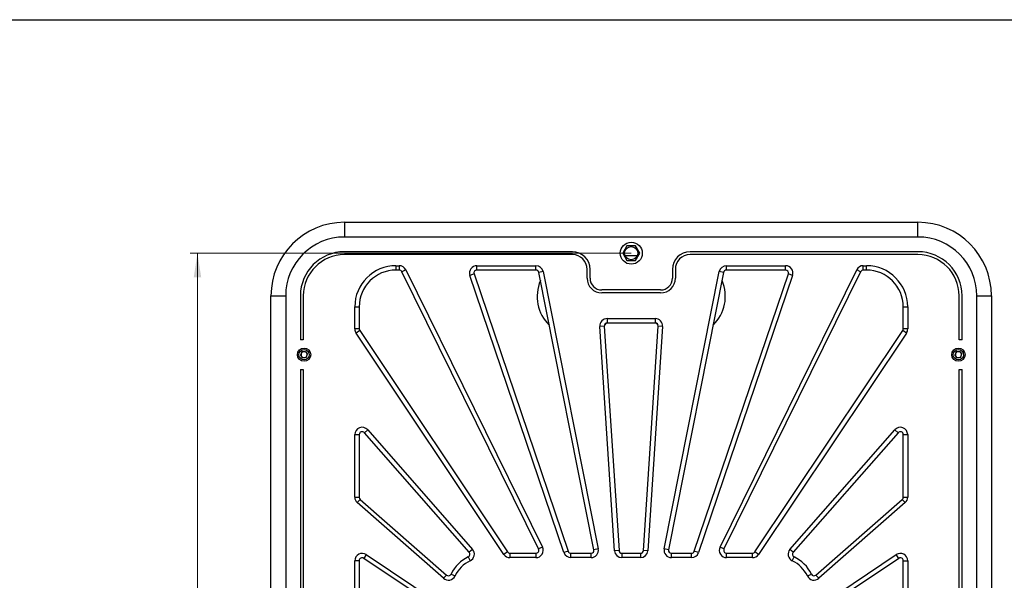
# Model space of a CAD drawing. Header units: millimetres. Extents: x 8 to 415, y 1 to 292.
# Tile 8 of 9: x 212 to 345, y 216 to 292. Entities that reach past the tile are written whole.
import ezdxf

# ---------------------------------------------------------------- set-up
doc = ezdxf.new("R2010")
doc.units = ezdxf.units.MM
doc.styles.add('SLDTEXTSTYLE1', font='TXT', dxfattribs={"width": 0.7})
doc.dimstyles.new('SLDDIMSTYLE0', dxfattribs={"dimtxt": 3.5, "dimasz": 3.302, "dimexe": 0, "dimexo": 0.0625, "dimgap": 0.875, "dimtad": 2, "dimlfac": 5, "dimrnd": 1e-09, "dimzin": 12, "dimdsep": 46, "dimtxsty": 'SLDTEXTSTYLE1', "dimsah": 1, "dimcen": 0.09, "dimadec": 0, "dimazin": 3, "dimtfac": 1, "dimtdec": 3, "dimtofl": 0, "dimtmove": 0, "dimatfit": 3, "dimfxl": 0, "dimfrac": 2, "dimtolj": 1, "dimtzin": 12, "dimarcsym": 0})

# ---------------------------------------------------------------- blocks, each defined once
blk = doc.blocks.new('_D_3')
at = {"color": 7, "linetype": 'Continuous', "lineweight": 0}
for p, q in [((294.68, 260.25), (234.68, 260.25)), ((235.68, 128.65), (235.68, 260.25)), ((294.68, 128.65), (234.68, 128.65))]:
    blk.add_line(p, q, dxfattribs=at)
at = {"color": 7, "linetype": 'Continuous', "lineweight": 18}
for points in [[(235.68, 260.25), (235.17, 256.95), (236.19, 256.95)], [(235.68, 128.65), (236.19, 131.95), (235.17, 131.95)]]:
    blk.add_solid(points, dxfattribs=at)
at = {"color": 7, "linetype": 'Continuous', "lineweight": 18, "insert": (231.17, 190.78), "char_height": 3.5, "attachment_point": 1, "rotation": 90, "style": 'SLDTEXTSTYLE1'}
blk.add_mtext('658', dxfattribs=at)

msp = doc.modelspace()

# ---------------------------------------------------------------- linework, layer by layer
at = {"color": 7, "linetype": 'Continuous', "lineweight": 25}
for p, q in [((20, 292), (415, 292)), ((255.6793, 264.4516), (255.6793, 262.4516)), ((255.6793, 264.4516), (333.6793, 264.4516)), ((333.6793, 262.4516), (333.6793, 264.4516)), ((333.6793, 262.4516), (255.6793, 262.4516)), ((294.1019, 261.2516), (293.5246, 260.2516)), ((295.2566, 261.2516), (294.1019, 261.2516)), ((295.834, 260.2516), (295.2566, 261.2516)), ((286.6793, 260.4516), (255.6793, 260.4516)), ((286.6793, 260.0516), (255.6793, 260.0516)), ((293.5246, 260.2516), (294.1019, 259.2516)), ((293.8307, 259.9516), (295.5278, 259.9516)), ((295.2566, 259.2516), (295.834, 260.2516)), ((333.6793, 260.4516), (302.6793, 260.4516)), ((333.6793, 260.0516), (302.6793, 260.0516)), ((262.6793, 258.5516), (263.1158, 258.5516)), ((262.6793, 258.5516), (262.6793, 257.9516)), ((263.1158, 258.5516), (263.1158, 257.9516)), ((273.6821, 257.9516), (273.6821, 258.5516)), ((273.6821, 258.5516), (281.7201, 258.5516)), ((281.7201, 257.9516), (281.7201, 258.5516)), ((294.1019, 259.2516), (295.2566, 259.2516)), ((307.6385, 257.9516), (307.6385, 258.5516)), ((307.6385, 258.5516), (315.6764, 258.5516)), ((315.6764, 257.9516), (315.6764, 258.5516)), ((326.2427, 257.9516), (326.2427, 258.5516)), ((326.2427, 258.5516), (326.6793, 258.5516)), ((326.6793, 257.9516), (326.6793, 258.5516)), ((263.1158, 257.9516), (262.6793, 257.9516)), ((264.0127, 257.9939), (263.4745, 257.7285)), ((282.0661, 220.0285), (263.4745, 257.7285)), ((264.0127, 257.9939), (282.6042, 220.2939)), ((273.3033, 257.423), (272.7352, 257.2301)), ((285.5326, 219.5301), (272.7352, 257.2301)), ((273.3033, 257.423), (286.1008, 219.723)), ((281.7201, 257.9516), (273.6821, 257.9516)), ((282.7008, 257.7467), (282.1124, 257.6296)), ((289.6114, 219.9296), (282.1124, 257.6296)), ((282.7008, 257.7467), (290.1998, 220.0467)), ((288.6793, 256.8516), (288.6793, 258.0516)), ((289.0793, 256.8516), (289.0793, 258.0516)), ((299.1587, 220.0467), (306.6577, 257.7467)), ((307.2462, 257.6296), (299.7472, 219.9296)), ((300.2793, 258.0516), (300.2793, 256.8516)), ((300.6793, 258.0516), (300.6793, 256.8516)), ((303.2578, 219.723), (316.0552, 257.423)), ((316.6233, 257.2301), (303.8259, 219.5301)), ((307.2462, 257.6296), (306.6577, 257.7467)), ((306.7543, 220.2939), (325.3459, 257.9939)), ((325.884, 257.7285), (307.2924, 220.0285)), ((315.6764, 257.9516), (307.6385, 257.9516)), ((316.6233, 257.2301), (316.0552, 257.423)), ((325.884, 257.7285), (325.3459, 257.9939)), ((326.6793, 257.9516), (326.2427, 257.9516)), ((298.6793, 255.2516), (290.6793, 255.2516)), ((298.6793, 254.8516), (290.6793, 254.8516)), ((245.6793, 134.4516), (245.6793, 254.4516)), ((245.6793, 254.4516), (247.6793, 254.4516)), ((247.6793, 254.4516), (247.6793, 134.4516)), ((249.6793, 254.4516), (249.6793, 248.4491)), ((250.0793, 254.4516), (250.0793, 248.4491)), ((339.2793, 248.4491), (339.2793, 254.4516)), ((339.6793, 248.4491), (339.6793, 254.4516)), ((341.6793, 134.4516), (341.6793, 254.4516)), ((341.6793, 254.4516), (343.6793, 254.4516)), ((343.6793, 254.4516), (343.6793, 134.4516)), ((257.0793, 249.9473), (257.0793, 252.9516)), ((257.0793, 252.9516), (257.6793, 252.9516)), ((257.6793, 252.9516), (257.6793, 249.9473)), ((331.6793, 249.9473), (331.6793, 252.9516)), ((331.6793, 252.9516), (332.2793, 252.9516)), ((332.2793, 252.9516), (332.2793, 249.9473)), ((291.2839, 250.7291), (291.0345, 250.4711)), ((291.4162, 251.3516), (291.4162, 250.7516)), ((291.4162, 251.3516), (297.9423, 251.3516)), ((297.9423, 250.7516), (291.4162, 250.7516)), ((297.9423, 251.3516), (297.9423, 250.7516)), ((257.6793, 249.9473), (257.0793, 249.9473)), ((257.7467, 249.7251), (257.2478, 249.3918)), ((277.3571, 219.296), (257.2478, 249.3918)), ((257.7467, 249.7251), (277.856, 219.6293)), ((291.0171, 250.3254), (290.4184, 250.2862)), ((292.4175, 219.7862), (290.4184, 250.2862)), ((291.0171, 250.3254), (293.0162, 219.8254)), ((296.3424, 219.8254), (298.3414, 250.3254)), ((298.9401, 250.2862), (296.9411, 219.7862)), ((298.9401, 250.2862), (298.3414, 250.3254)), ((311.5025, 219.6293), (331.6119, 249.7251)), ((332.1107, 249.3918), (312.0014, 219.296)), ((332.1107, 249.3918), (331.6119, 249.7251)), ((332.2793, 249.9473), (331.6793, 249.9473)), ((250.0793, 248.4491), (249.6793, 248.4491)), ((339.6793, 248.4491), (339.2793, 248.4491)), ((249.8923, 246.8258), (249.7117, 246.3902)), ((250.3599, 246.8872), (249.8923, 246.8258)), ((250.3599, 246.8872), (250.6468, 246.5129)), ((250.4662, 246.0773), (250.6468, 246.5129)), ((338.8923, 246.8258), (338.7117, 246.3902)), ((339.3599, 246.8872), (338.8923, 246.8258)), ((339.3599, 246.8872), (339.6468, 246.5129)), ((339.4662, 246.0773), (339.6468, 246.5129)), ((249.9986, 246.016), (249.7117, 246.3902)), ((250.4662, 246.0773), (249.9986, 246.016)), ((338.9986, 246.016), (338.7117, 246.3902)), ((339.4662, 246.0773), (338.9986, 246.016)), ((249.6793, 244.4541), (249.6793, 200.9516)), ((249.6793, 244.4541), (250.0793, 244.4541)), ((250.0793, 244.4541), (250.0793, 200.9516)), ((339.2793, 244.4541), (339.6793, 244.4541)), ((339.2793, 200.9516), (339.2793, 244.4541)), ((339.6793, 200.9516), (339.6793, 244.4541)), ((258.8311, 236.2386), (258.38, 235.843)), ((272.6403, 219.5821), (258.38, 235.843)), ((258.8311, 236.2386), (273.0915, 219.9777)), ((316.2671, 219.9777), (330.5274, 236.2386)), ((330.9785, 235.843), (316.7182, 219.5821)), ((330.9785, 235.843), (330.5274, 236.2386)), ((257.0793, 227.0809), (257.0793, 235.5792)), ((257.0793, 235.5792), (257.6793, 235.5792)), ((257.6793, 235.5792), (257.6793, 227.0809)), ((331.6793, 227.0809), (331.6793, 235.5792)), ((331.6793, 235.5792), (332.2793, 235.5792)), ((332.2793, 235.5792), (332.2793, 227.0809)), ((257.0793, 227.0809), (257.6793, 227.0809)), ((257.8155, 226.7802), (257.4199, 226.3291)), ((257.8155, 226.7802), (269.5487, 216.4905)), ((319.8098, 216.4905), (331.543, 226.7802)), ((331.9386, 226.3291), (331.543, 226.7802)), ((331.6793, 227.0809), (332.2793, 227.0809)), ((269.1531, 216.0394), (257.4199, 226.3291)), ((331.9386, 226.3291), (320.2054, 216.0394)), ((273.0915, 219.9777), (272.6403, 219.5821)), ((282.6042, 220.2939), (282.0661, 220.0285)), ((286.1008, 219.723), (285.5326, 219.5301)), ((290.1998, 220.0467), (289.6114, 219.9296)), ((293.0162, 219.8254), (292.4175, 219.7862)), ((296.9411, 219.7862), (296.3424, 219.8254)), ((299.7472, 219.9296), (299.1587, 220.0467)), ((303.8259, 219.5301), (303.2578, 219.723)), ((307.2924, 220.0285), (306.7543, 220.2939)), ((316.7182, 219.5821), (316.2671, 219.9777)), ((257.0793, 212.9467), (257.0793, 218.4258)), ((257.6793, 218.4258), (257.0793, 218.4258)), ((257.6793, 218.4258), (257.6793, 212.9467)), ((258.6348, 219.2573), (258.3015, 218.7584)), ((269.5015, 211.2748), (258.3015, 218.7584)), ((258.6348, 219.2573), (269.8348, 211.7737)), ((272.5129, 218.9579), (272.7729, 218.4171)), ((277.856, 219.6293), (277.3571, 219.296)), ((278.1886, 219.4516), (278.1886, 218.8516)), ((278.1886, 219.4516), (281.7074, 219.4516)), ((281.7074, 218.8516), (278.1886, 218.8516)), ((281.7074, 219.4516), (281.7074, 218.8516)), ((286.4795, 218.8516), (286.4795, 219.4516)), ((286.4795, 219.4516), (289.2191, 219.4516)), ((289.2191, 218.8516), (286.4795, 218.8516)), ((289.2191, 218.8516), (289.2191, 219.4516)), ((293.4153, 219.4516), (293.4153, 218.8516)), ((293.4153, 219.4516), (295.9432, 219.4516)), ((295.9432, 218.8516), (293.4153, 218.8516)), ((295.9432, 219.4516), (295.9432, 218.8516)), ((300.1395, 218.8516), (300.1395, 219.4516)), ((300.1395, 219.4516), (302.879, 219.4516)), ((302.879, 218.8516), (300.1395, 218.8516)), ((302.879, 218.8516), (302.879, 219.4516)), ((307.6512, 218.8516), (307.6512, 219.4516)), ((307.6512, 219.4516), (311.1699, 219.4516)), ((311.1699, 218.8516), (307.6512, 218.8516)), ((311.1699, 218.8516), (311.1699, 219.4516)), ((312.0014, 219.296), (311.5025, 219.6293)), ((316.5856, 218.4171), (316.8456, 218.9579)), ((319.5237, 211.7737), (330.7237, 219.2573)), ((331.057, 218.7584), (319.857, 211.2748)), ((331.057, 218.7584), (330.7237, 219.2573)), ((331.6793, 213.1663), (331.6793, 218.4258)), ((331.6793, 218.4258), (332.2793, 218.4258)), ((332.2793, 218.4258), (332.2793, 213.1663)), ((269.5487, 216.4905), (269.1531, 216.0394)), ((270.1729, 216.6179), (270.7137, 216.358)), ((318.6448, 216.358), (319.1856, 216.6179)), ((320.2054, 216.0394), (319.8098, 216.4905))]:
    msp.add_line(p, q, dxfattribs=at)
at = {"color": 7, "linetype": 'Continuous', "lineweight": 25, "flags": 128}
msp.add_lwpolyline([(298.324, 250.4711), (298.2049, 250.59), (298.0746, 250.7291)], dxfattribs=at)
at = {"color": 7, "linetype": 'Continuous', "lineweight": 25}
for centre, radius in [((294.6793, 260.2516), 1.5), ((294.6793, 260.2516), 0.9), ((250.1793, 246.4516), 0.9), ((250.1793, 246.4516), 0.7), ((339.1793, 246.4516), 0.9), ((339.1793, 246.4516), 0.7)]:
    msp.add_circle(centre, radius, dxfattribs=at)
for centre, radius, start, end in [((255.6793, 254.4516), 10, 90, 180), ((333.6793, 254.4516), 10, 0, 90), ((255.6793, 254.4516), 8, 90, 180), ((333.6793, 254.4516), 8, 0, 90), ((255.6793, 254.4516), 6, 90, 180), ((255.6793, 254.4516), 5.6, 90, 180), ((286.6793, 258.0516), 2.4, 0, 90), ((286.6793, 258.0516), 2, 0, 90), ((302.6793, 258.0516), 2.4, 90, 180), ((302.6793, 258.0516), 2, 90, 180), ((333.6793, 254.4516), 6, 0, 90), ((333.6793, 254.4516), 5.6, 0, 90), ((262.6793, 252.9516), 5.6, 90, 180), ((263.1158, 257.5516), 1, 26.25, 90), ((273.6821, 257.5516), 1, 90, 198.75), ((281.7201, 257.5516), 1, 11.25, 90), ((307.6385, 257.5516), 1, 90, 168.75), ((315.6764, 257.5516), 1, 341.25, 90), ((326.2427, 257.5516), 1, 90, 153.75), ((326.6793, 252.9516), 5.6, 0, 90), ((262.6793, 252.9516), 5, 90, 180), ((263.1158, 257.5516), 0.4, 26.25, 90), ((273.6821, 257.5516), 0.4, 90, 198.75), ((281.7201, 257.5516), 0.4, 11.25, 90), ((307.6385, 257.5516), 0.4, 90, 168.75), ((315.6764, 257.5516), 0.4, 341.25, 90), ((326.2427, 257.5516), 0.4, 90, 153.75), ((326.6793, 252.9516), 5, 0, 90), ((287.2793, 254.3516), 5.4, 156.336633, 226.163367), ((290.6793, 256.8516), 2, 180, 270), ((290.6793, 256.8516), 1.6, 180, 270), ((298.6793, 256.8516), 1.6, 270, 0), ((298.6793, 256.8516), 2, 270, 0), ((302.0793, 254.3516), 5.4, 313.836633, 23.663367), ((291.4162, 250.3516), 1, 90, 183.75), ((291.4162, 250.3516), 0.4, 90, 183.75), ((297.9423, 250.3516), 1, 356.25, 90), ((297.9423, 250.3516), 0.4, 356.25, 90), ((258.0793, 249.9473), 1, 180, 213.75), ((258.0793, 249.9473), 0.4, 180, 213.75), ((331.2793, 249.9473), 0.4, 326.25, 0), ((331.2793, 249.9473), 1, 326.25, 0), ((250.1793, 246.4516), 0.4084, 157.477326, 217.477326), ((250.1793, 246.4516), 0.4084, 97.477326, 157.477326), ((250.1793, 246.4516), 0.4084, 37.477326, 97.477326), ((250.1793, 246.4516), 0.4084, 337.477326, 37.477326), ((339.1793, 246.4516), 0.4084, 157.477326, 217.477326), ((339.1793, 246.4516), 0.4084, 97.477326, 157.477326), ((339.1793, 246.4516), 0.4084, 37.477326, 97.477326), ((339.1793, 246.4516), 0.4084, 337.477326, 37.477326), ((250.1793, 246.4516), 0.4084, 217.477326, 277.477326), ((250.1793, 246.4516), 0.4084, 277.477326, 337.477326), ((339.1793, 246.4516), 0.4084, 217.477326, 277.477326), ((339.1793, 246.4516), 0.4084, 277.477326, 337.477326), ((258.0793, 235.5792), 1, 41.25, 180), ((258.0793, 235.5792), 0.4, 41.25, 180), ((331.2793, 235.5792), 1, 0, 138.75), ((331.2793, 235.5792), 0.4, 0, 138.75), ((258.0793, 227.0809), 1, 180, 228.75), ((258.0793, 227.0809), 0.4, 180, 228.75), ((331.2793, 227.0809), 0.4, 311.25, 0), ((331.2793, 227.0809), 1, 311.25, 0), ((272.3396, 219.3184), 1, 295.675194, 41.25), ((281.7074, 219.8516), 1, 270, 26.25), ((281.7074, 219.8516), 0.4, 270, 26.25), ((286.4795, 219.8516), 0.4, 198.75, 270), ((289.2191, 219.8516), 1, 270, 11.25), ((289.2191, 219.8516), 0.4, 270, 11.25), ((293.4153, 219.8516), 1, 183.75, 270), ((293.4153, 219.8516), 0.4, 183.75, 270), ((295.9432, 219.8516), 0.4, 270, 356.25), ((295.9432, 219.8516), 1, 270, 356.25), ((300.1395, 219.8516), 1, 168.75, 270), ((300.1395, 219.8516), 0.4, 168.75, 270), ((302.879, 219.8516), 0.4, 270, 341.25), ((307.6512, 219.8516), 1, 153.75, 270), ((307.6512, 219.8516), 0.4, 153.75, 270), ((317.0189, 219.3184), 1, 138.75, 244.324806), ((258.0793, 218.4258), 1, 56.25, 180), ((258.0793, 218.4258), 0.4, 56.25, 180), ((274.6793, 214.4516), 5, 115.675194, 154.324806), ((274.6793, 214.4516), 4.4, 115.675194, 154.324806), ((272.3396, 219.3184), 0.4, 295.675194, 41.25), ((278.1886, 219.8516), 1, 213.75, 270), ((278.1886, 219.8516), 0.4, 213.75, 270), ((286.4795, 219.8516), 1, 198.75, 270), ((302.879, 219.8516), 1, 270, 341.25), ((311.1699, 219.8516), 0.4, 270, 326.25), ((311.1699, 219.8516), 1, 270, 326.25), ((314.6793, 214.4516), 4.4, 25.675194, 64.324806), ((317.0189, 219.3184), 0.4, 138.75, 244.324806), ((314.6793, 214.4516), 5, 25.675194, 64.324806), ((331.2793, 218.4258), 1, 0, 123.75), ((331.2793, 218.4258), 0.4, 0, 123.75), ((269.8124, 216.7912), 1, 228.75, 334.324806), ((269.8124, 216.7912), 0.4, 228.75, 334.324806), ((319.5461, 216.7912), 1, 205.675194, 311.25), ((319.5461, 216.7912), 0.4, 205.675194, 311.25)]:
    msp.add_arc(centre, radius, start, end, dxfattribs=at)

# ---------------------------------------------------------------- dimensions: what is measured, and where the dimension line sits
at = {"color": 7, "linetype": 'Continuous', "lineweight": 18}
dim = msp.add_linear_dim(base=(235.6793, 260.2516), p1=(294.6793, 128.6516), p2=(294.6793, 260.2516), angle=90, dimstyle='SLDDIMSTYLE0', dxfattribs=at)
dim.commit()
dim.dimension.update_dxf_attribs({"geometry": '_D_3', "text_midpoint": (235.6793, 194.4516), "dimtype": 160})

doc.saveas('drawing.dxf')
